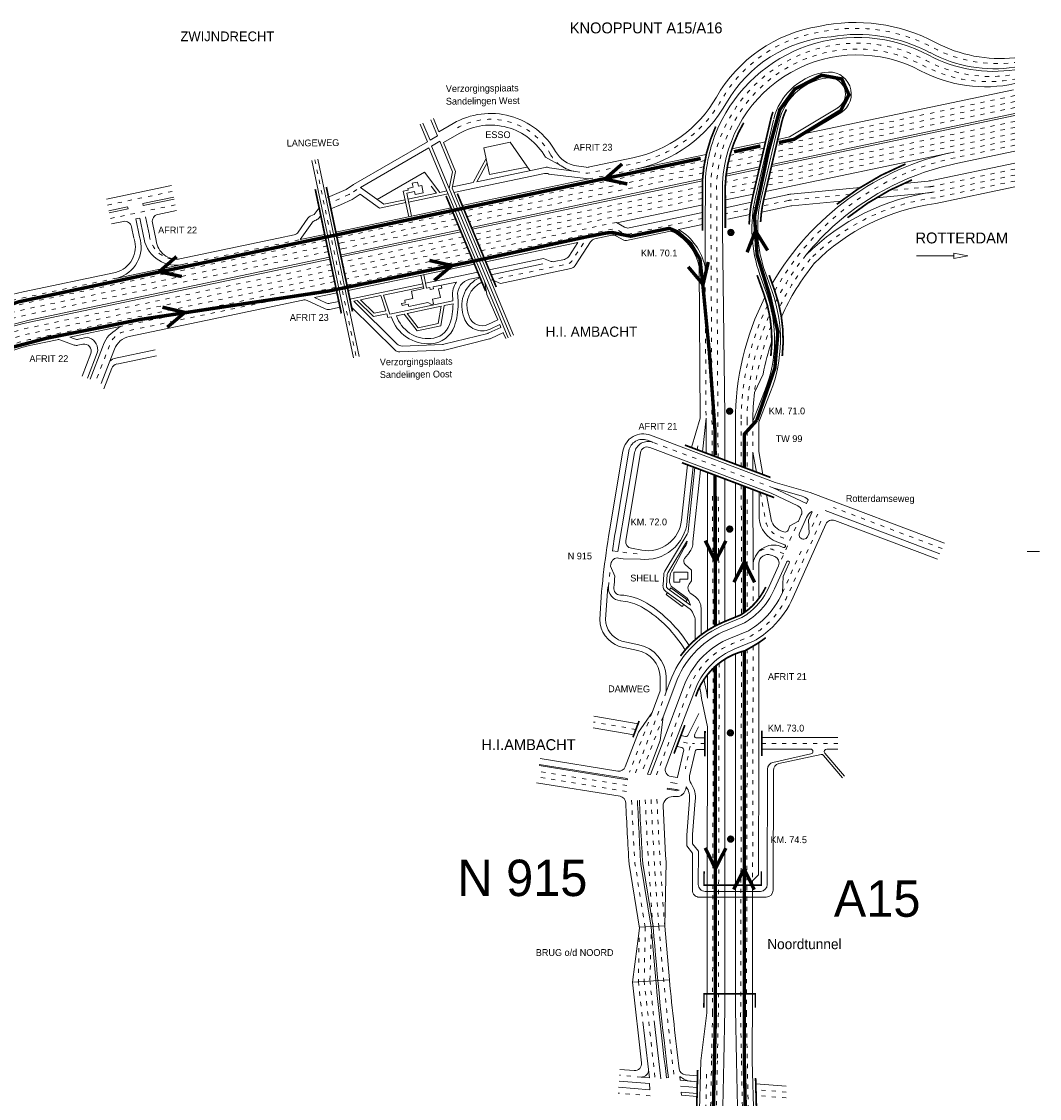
# Model space of a CAD drawing. Header units: metres. Extents: x 534 to 2089, y -2348 to -1299.
# Tile 6 of 6: x 1793 to 2089, y -1612 to -1299. Entities that reach past the tile are written whole.
import ezdxf

# ---------------------------------------------------------------- set-up
doc = ezdxf.new("R2010")
doc.units = ezdxf.units.M
doc.linetypes.add('ACAD_ISO03W100', pattern=[30, 12, -18])
doc.layers.get('0').update_dxf_attribs({"lineweight": 0})
for name, color, linetype, lineweight in [('deelstrepen', 8, 'ACAD_ISO03W100', 0), ('HEKTO', 7, 'Continuous', 0), ('Kader', 7, 'Continuous', 0), ('Kunstwerk', 7, 'Continuous', 0), ('RW-MARK', 7, 'Continuous', 0), ('Spoorweg solid', 7, 'Continuous', 0), ('Strooi NIET', 10, 'Continuous', 0), ('Strooi WEL', 90, 'Continuous', 0), ('Text', 7, 'Continuous', 0)]:
    doc.layers.add(name, color=color, linetype=linetype, lineweight=lineweight)

# ---------------------------------------------------------------- blocks, each defined once
blk = doc.blocks.new('PIJL', base_point=(0, 0, -0.1))
at = {"color": 0}
for p, q in [((0, 0), (5.45, 0)), ((7.5, 0), (5.45, 0.375)), ((5.45, 0.375), (5.45, -0.375)), ((5.45, -0.375), (7.5, 0))]:
    blk.add_line(p, q, dxfattribs=at)

msp = doc.modelspace()

# ---------------------------------------------------------------- linework, layer by layer
at = {"layer": 'deelstrepen', "linetype": 'ACAD_ISO03W100', "ltscale": 0.1}
for p, q in [((2082.31, -1321.83), (2012.49, -1336.49)), ((2082.31, -1320.1), (2012.92, -1334.67)), ((2082.31, -1323.57), (2012.07, -1338.31)), ((2082.31, -1327.61), (2011.08, -1342.56)), ((2082.3, -1331.07), (2010.23, -1346.2)), ((2082.31, -1329.34), (2010.65, -1344.38)), ((2082.31, -1332.81), (2064.57, -1336.53)), ((2082.31, -1334.54), (2064.92, -1338.19)), ((2008.93, -1337.23), (1998.97, -1339.32)), ((2009.35, -1335.41), (1999.43, -1337.5)), ((1878.66, -1338.78), (1890.72, -1396.22)), ((1992.15, -1339.02), (1922.23, -1353.7)), ((1991.84, -1340.82), (1922.9, -1355.29)), ((2008.51, -1339.06), (1998.61, -1341.13)), ((1991.61, -1342.6), (1923.56, -1356.88)), ((1958.4, -1344.37), (1971.92, -1341.53)), ((2007.51, -1343.31), (1998.12, -1345.28)), ((2082.31, -1343.23), (2058.89, -1348.14)), ((1991.43, -1346.54), (1925.06, -1360.47)), ((2006.67, -1346.95), (1998.05, -1348.76)), ((2082.31, -1344.96), (2059.1, -1349.83)), ((1818.38, -1351.94), (1837.26, -1347.98)), ((1888.57, -1348.91), (1882.99, -1351.38)), ((1890.88, -1347.41), (1888.86, -1348.75)), ((1991.43, -1348.27), (1925.72, -1362.06)), ((1991.42, -1350), (1926.38, -1363.65)), ((1819.2, -1355.86), (1838.09, -1351.89)), ((1918.95, -1354.39), (1886.37, -1361.23)), ((1919.61, -1355.98), (1886.71, -1362.89)), ((1920.28, -1357.57), (1887.06, -1364.55)), ((1966.39, -1356.99), (1927.05, -1365.25)), ((1840.55, -1369.11), (1874.41, -1362)), ((1886.37, -1361.23), (1885.11, -1361.49)), ((1886.71, -1362.89), (1885.46, -1363.15)), ((1921.77, -1361.16), (1886.59, -1368.54)), ((1922.44, -1362.75), (1886.94, -1370.2)), ((1887.06, -1364.55), (1885.81, -1364.81)), ((1923.1, -1364.34), (1887.29, -1371.86)), ((1923.77, -1365.94), (1887.64, -1373.52)), ((1924.43, -1367.53), (1887.99, -1375.18)), ((1992.21, -1369.9), (1992.48, -1414)), ((2012.03, -1434.23), (1977.02, -1420.99)), ((2002.74, -1433.45), (2002.79, -1471.07)), ((1994.34, -1436.67), (1994.56, -1474.71)), ((1996.04, -1436.83), (1996.26, -1473.84)), ((2004.45, -1437.64), (2004.48, -1469.87)), ((2061.16, -1451.91), (2029.53, -1439.94)), ((2014.43, -1454.97), (2019.36, -1443.95)), ((1972.44, -1453.44), (1967.75, -1452.92)), ((1964.07, -1463.01), (1964.69, -1457.01)), ((2002.79, -1481.9), (2002.56, -1586.96)), ((2004.48, -1481.17), (2004.26, -1586.96)), ((1994.6, -1486.7), (1994.38, -1586.96)), ((1996.29, -1485.24), (1996.07, -1586.96)), ((1980.87, -1493.63), (1971.94, -1517.17)), ((1976.78, -1499.61), (1970.19, -1517)), ((1972.08, -1504.51), (1959.76, -1502.37)), ((1987.09, -1508.5), (1984.56, -1507.89)), ((1987.83, -1509.35), (1986.49, -1515.99)), ((1992.16, -1508.66), (1988.51, -1508.66)), ((2030.84, -1508.57), (2008.67, -1508.57)), ((1969.33, -1522.56), (1943.4, -1518.38)), ((1969.43, -1520.86), (1943.64, -1516.7)), ((1974.81, -1562.06), (1971.8, -1543.63)), ((1973.08, -1562.16), (1972.78, -1577.84)), ((1974.81, -1562.06), (1974.48, -1577.78)), ((1976.5, -1564.2), (1976.17, -1577.55)), ((1972.78, -1577.84), (1974.1, -1589.62)), ((1974.47, -1577.65), (1977.65, -1606)), ((1994.39, -1586.96), (1994.09, -1600.97)), ((1996.08, -1586.96), (1995.78, -1600.97)), ((2002.53, -1586.96), (2002.81, -1600.97)), ((2004.21, -1586.96), (2004.49, -1600.97)), ((1994.09, -1600.97), (1992.59, -1675.05)), ((1994.28, -1673.88), (1995.78, -1600.97)), ((2002.81, -1600.97), (2003.98, -1667.21)), ((2005.68, -1666.05), (2004.49, -1600.97)), ((1973.59, -1605.66), (1967.27, -1605.13)), ((1992.65, -1604.79), (1991.2, -1676)), ((1976.25, -1611.12), (1966.91, -1610.34)), ((2015.79, -1610.06), (2007, -1609.32)), ((2015.79, -1611.76), (2007.04, -1611.03))]:
    msp.add_line(p, q, dxfattribs=at)
at = {"layer": 'deelstrepen', "linetype": 'ACAD_ISO03W100', "ltscale": 0.1, "flags": 128}
for points in [[(1954.54, -1342.21), (1958.05, -1342.71), (1971.57, -1339.87, 0.214293), (1996.95, -1321.4, -0.227242), (2025.54, -1301.66, -0.177344), (2058.46, -1306.13, 0.15517), (2082.31, -1310.5)], [(1994.27, -1424.79), (1993.9, -1359.3), (1993.92, -1349.93, -0.584824), (2056.49, -1309.86, 0.167983), (2082.31, -1313.93)], [(1995.98, -1425.44), (1995.6, -1359.3), (1995.61, -1349.83, -0.584861), (2055.7, -1311.36, 0.173141), (2082.31, -1315.28)], [(1991.42, -1355.86), (1969.87, -1360.4, -0.187348), (1968.44, -1360.17), (1966.76, -1359.18, 0.187072), (1965.34, -1358.94), (1927.71, -1366.84)], [(1881.89, -1362.17), (1794.52, -1380.51, 0.269012), (1746.21, -1423.96), (1741.67, -1437.99, -0.02685), (1740.32, -1441.52)], [(1882.59, -1365.48), (1795.22, -1383.82, 0.30868), (1747.25, -1433.77, -0.069689), (1744.04, -1443.98)], [(1882.24, -1363.83), (1794.87, -1382.17, 0.259154), (1748.55, -1422.3)], [(1956.83, -1363.06), (1953.44, -1368.24, -0.198904), (1952.18, -1369.1), (1930.26, -1373.7)], [(1883.37, -1369.22), (1796, -1387.56, 0.30868), (1751.07, -1434.34, -0.068588), (1747.61, -1445.41, -0.068588)], [(1883.72, -1370.88), (1796.35, -1389.22, 0.30868), (1752.73, -1434.64, -0.057837), (1749.9, -1444.41, -0.057837)], [(1821.05, -1373.2), (1794.17, -1378.84, 0.226598), (1748.68, -1413.61)], [(1884.07, -1372.54), (1796.7, -1390.87, 0.30868), (1754.39, -1434.93, -0.097645), (1753.16, -1445.27)], [(1884.76, -1375.86), (1823.43, -1388.73, 0.254299), (1819.06, -1392.44), (1814.9, -1403.24)], [(2008.26, -1435.53), (2009.64, -1443.02, 0.286127), (2013.68, -1448.32), (2016.87, -1449.52)], [(1978.07, -1517.78), (1981.55, -1508.62), (1987.35, -1493.33), (1988.01, -1491.57, -0.19745), (2000.2, -1479.53), (2005.56, -1477.34, 0.059027), (2010.6, -1473.55, 0.094518), (2016.29, -1465.39), (2026.59, -1442.36)], [(2015.13, -1453.41), (2011.98, -1452.22, 0.292859), (2007.44, -1453.18)]]:
    msp.add_lwpolyline(points, format="xyb", dxfattribs=at)
at = {"layer": 'deelstrepen', "linetype": 'ACAD_ISO03W100', "ltscale": 0.1}
for points in [[(1950.29, -1340.57, -0.115338), (1947.22, -1337.21, 0.417941), (1919.77, -1329.68)], [(2064.92, -1338.19, 0.218065), (2012.48, -1376.93, 0.218065)], [(2082.31, -1341.49), (2058.54, -1346.48, -0.027941), (2057.25, -1346.68), (2045.63, -1347.79)], [(2034.34, -1348.86), (2017.31, -1350.49, 0.027941), (2016.4, -1350.63), (1998.45, -1354.39)], [(2021.54, -1366.54, 0.172161), (2004.41, -1414.82), (2004.41, -1428.62)], [(2022.81, -1367.67, 0.055569), (2013.85, -1381.65, 0.055569)], [(2010.33, -1381.13, 0.111679), (2002.71, -1414.82), (2002.71, -1427.98)], [(2011.42, -1387.11, 0.06697), (2006.57, -1406.49)]]:
    msp.add_lwpolyline(points, format="xyb", dxfattribs=at)
for points in [[(2007.09, -1345.13), (1998.04, -1347.03)], [(2006.11, -1414.82), (2006.11, -1423.8)], [(2014.74, -1464.69), (2020.16, -1452.59)], [(2006.16, -1456.89), (2006.17, -1468.37)], [(2006.18, -1480.28), (2006.03, -1549.83)]]:
    msp.add_lwpolyline(points, dxfattribs=at)
at = {"layer": 'deelstrepen', "linetype": 'ACAD_ISO03W100', "ltscale": 0.1, "flags": 128}
for points in [[(1884.41, -1374.2), (1850.75, -1381.26), (1822.03, -1387.29)], [(2023.34, -1445.47), (2024.96, -1441.85)], [(1979.96, -1500.83), (1973.69, -1517.35)]]:
    msp.add_lwpolyline(points, dxfattribs=at)
at = {"layer": 'deelstrepen', "linetype": 'ACAD_ISO03W100', "ltscale": 0.1}
for centre, radius, start, end in [((1887.76, -1347.08), 2, 293.9526, 303.4837), ((2067.04, -1411.8), 62.48, 97.2965, 135.1491), ((1838.18, -1360.04), 7.67, 185.7121, 279.0569), ((2981.85, -1481.47), 1011.97, 182.47294, 183.52168), ((2984.12, -1481.41), 1010.27, 182.47294, 184.57043), ((2984.12, -1481.41), 1008.57, 182.47294, 184.57043), ((2984.12, -1481.41), 1006.87, 182.47294, 184.57529), ((2984.12, -1481.41), 1008.57, 184.57529, 187.07766), ((2984.12, -1481.41), 1012.52, 185.44824, 186.11473)]:
    msp.add_arc(centre, radius, start, end, dxfattribs=at)
at = {"layer": 'HEKTO', "const_width": 1.02, "flags": 128}
for points in [[(1999.16, -1359.93, 1), (2000.26, -1359.93, 1)], [(1998.79, -1411.93, 1), (1999.89, -1411.93, 1)], [(1999.37, -1445.69, 1), (1999.37, -1446.79, 1)], [(1999.57, -1504.97, 1), (1999.57, -1506.07, 1)], [(1999.65, -1535.89, 1), (1999.65, -1537, 1)]]:
    msp.add_lwpolyline(points, format="xyb", close=True, dxfattribs=at)
at = {"layer": 'Kader', "color": 253}
msp.add_line((2085.96, -1452.76), (2089.49, -1452.76), dxfattribs=at)
at = {"layer": 'Kunstwerk', "color": 9}
for p, q in [((1992.77, -1549.83), (1992.77, -1581.45)), ((1997.99, -1549.83), (1997.99, -1581.45)), ((2001.09, -1549.83), (2001.09, -1581.45)), ((2006.03, -1549.83), (2005.96, -1581.45))]:
    msp.add_line(p, q, dxfattribs=at)
at = {"layer": 'Kunstwerk'}
for p, q in [((1973.12, -1562.38), (1971.09, -1578.03)), ((1980.45, -1561.64), (1973.08, -1562.07)), ((1981.83, -1577.4), (1980.45, -1561.73)), ((1981.83, -1577.4), (1971.09, -1578.03))]:
    msp.add_line(p, q, dxfattribs=at)
at = {"layer": 'Kunstwerk', "const_width": 0.5}
for points in [[(2005.02, -1357.61, -0.050231), (2006.07, -1349.5), (2011.3, -1327.05, -0.029777), (2011.94, -1324.87)], [(2008.35, -1356.91, -0.044936), (2009.28, -1350.25), (2014.52, -1327.79, -0.062047), (2015.87, -1324.14)], [(2003.44, -1328.02, 0.148555), (1998.1, -1350.05), (1998.09, -1358.66)], [(1995.29, -1329.11, 0.091481), (1991.43, -1344.82), (1991.42, -1359.45)], [(2050.51, -1340, 0.072114), (2030.52, -1351.74, 0.072114)], [(2052.4, -1344.63, 0.072114), (2033.64, -1355.64, 0.072114)], [(2011.34, -1395.87, 0.116854), (2009.32, -1377.9), (2007.34, -1372.37)], [(2010.85, -1372.37), (2012.43, -1376.79, -0.114463), (2014.66, -1395.87)], [(1985.03, -1483.13, -0.139045), (1997.62, -1473.24), (2002.51, -1471.24, 0.053125), (2005.88, -1468.66, 0.087072), (2009.86, -1463.11, 0.087072)], [(1989.48, -1494.92), (1990.12, -1493.21, -0.237155), (2003.88, -1481.6), (2006.37, -1480.17, 0.035906), (2009.85, -1477.82, 0.035906)]]:
    msp.add_lwpolyline(points, format="xyb", dxfattribs=at)
at = {"layer": 'Kunstwerk'}
for points, const_width in [([(1878.78, -1347.36), (1886.37, -1383.49)], 0.5), ([(1882.01, -1346.69), (1889.61, -1382.92)], 0.5), ([(1916.84, -1349.32), (1928.36, -1376.96)], 0.5), ([(1920.12, -1348.63), (1931.44, -1375.79)], 0.5), ([(2011.22, -1431.2), (1986.34, -1421.79)], 0.5), ([(2012.3, -1437.06), (1985.48, -1426.92)], 0.5), ([(1971.21, -1506.81), (1973.01, -1502.07)], 0.5), ([(1983.17, -1511.54), (1986.31, -1503.26)], 0.5), ([(1992.17, -1504.97), (1992.16, -1512.36)], 0.5), ([(2008.69, -1504.87), (2008.68, -1512.26)], 0.5), ([(2008.58, -1545.83), (2008.57, -1549.83), (1991.92, -1549.83), (1991.93, -1545.83)], 0.4), ([(2006.8, -1585.45), (2006.81, -1581.45), (1991.85, -1581.45), (1991.84, -1585.45)], 0.4), ([(1990.04, -1603.62), (1989.73, -1616.38)], 0.5), ([(2006.9, -1605.9), (2007.23, -1617.84)], 0.5)]:
    msp.add_lwpolyline(points, dxfattribs=dict(at, const_width=const_width))
at = {"layer": 'RW-MARK'}
for p, q in [((2081.96, -1318.44), (2021.85, -1331.05)), ((2082.31, -1325.3), (2011.64, -1340.13)), ((2021.85, -1331.05), (2031.66, -1325.12)), ((1909.34, -1328.42), (1911.47, -1333.54)), ((1910.12, -1328.09), (1912.21, -1333.12)), ((1912.41, -1327.13), (1914.38, -1331.86)), ((1913.19, -1326.81), (1914.78, -1330.61)), ((1918.92, -1328.21), (1914.78, -1330.61)), ((2006.85, -1349.68), (2012.08, -1327.23)), ((2082.31, -1325.88), (2011.5, -1340.74)), ((1920.62, -1331.16), (1916.1, -1333.77)), ((1914.38, -1331.86), (1912.21, -1333.12)), ((1915.03, -1333.41), (1912.58, -1334.83)), ((1915.03, -1333.41), (1918.71, -1342.25)), ((1916.1, -1333.77), (1919.59, -1342.16)), ((1927.83, -1335.31), (1935.48, -1333.7)), ((1935.48, -1333.7), (1941.17, -1341.93)), ((1911.85, -1335.28), (1891.92, -1346.81)), ((1911.85, -1335.28), (1934.89, -1390.54)), ((1912.58, -1334.83), (1935.66, -1390.19)), ((1927.83, -1335.31), (1929.45, -1343.05)), ((1992.54, -1337.2), (1971.92, -1341.53)), ((2064.57, -1336.53), (2009.8, -1348.02)), ((2082.31, -1336.28), (2065.27, -1339.86)), ((1877.83, -1338.95), (1889.89, -1396.4)), ((1879.49, -1338.61), (1891.55, -1396.05)), ((1924.68, -1345.39), (1928.48, -1338.43)), ((1925.77, -1345.16), (1928.75, -1339.71)), ((1945.67, -1340.99), (1925.77, -1345.16)), ((1929.45, -1343.05), (1940.3, -1340.95)), ((1957.7, -1341.05), (1971.22, -1338.21)), ((2008.08, -1340.88), (1998.35, -1342.92)), ((1910.57, -1342.36), (1896.82, -1350.31)), ((1915, -1348.3), (1910.57, -1342.36)), ((1918.71, -1342.25), (1917.71, -1347.12)), ((1919.59, -1342.16), (1918.59, -1347.04)), ((1945.46, -1342.77), (1919.12, -1348.3)), ((1958.4, -1344.37), (1946.73, -1342.92)), ((2007.94, -1341.48), (1998.27, -1343.51)), ((1818.03, -1350.28), (1836.91, -1346.31)), ((1891.92, -1346.81), (1898.77, -1351.7)), ((1907.26, -1346.77), (1905.74, -1347.09)), ((1905.74, -1347.09), (1905.86, -1347.63)), ((1908.53, -1345.25), (1907.01, -1345.57)), ((1907.01, -1345.57), (1907.26, -1346.77)), ((1908.78, -1346.46), (1908.53, -1345.25)), ((1909.74, -1346.25), (1908.78, -1346.46)), ((1910.2, -1348.42), (1909.74, -1346.25)), ((1914.08, -1348.49), (1912.53, -1346.41)), ((1918.59, -1347.04), (1936.43, -1389.84)), ((1924.68, -1345.39), (1918.77, -1346.64)), ((1958.4, -1344.37), (1921.57, -1352.11)), ((1991.46, -1344.37), (1924.23, -1358.48)), ((1991.43, -1344.95), (1973.68, -1348.68)), ((1992.28, -1344.82), (1992.21, -1359.46)), ((2082.31, -1346.69), (2059.32, -1351.52)), ((1828.59, -1351.54), (1837.61, -1349.64)), ((1828.72, -1352.12), (1837.74, -1350.23)), ((1889.54, -1350.33), (1886.13, -1351.85)), ((1891.82, -1348.83), (1889.54, -1350.33)), ((1891.82, -1348.83), (1897.45, -1352.85)), ((1904.92, -1350.41), (1898.77, -1351.7)), ((1905.86, -1347.63), (1904.4, -1347.93)), ((1904.4, -1347.93), (1905.96, -1355.38)), ((1905.39, -1348.52), (1907.63, -1348.05)), ((1905.39, -1348.52), (1906.79, -1355.21)), ((1914.08, -1348.49), (1905.75, -1350.24)), ((1917.43, -1348.65), (1905.93, -1351.07)), ((1907.63, -1348.05), (1907.81, -1348.92)), ((1907.81, -1348.92), (1910.2, -1348.42)), ((1915, -1348.3), (1917.1, -1347.86)), ((1973.68, -1348.68), (1924.45, -1359.01)), ((1997.3, -1349.72), (1997.29, -1358.34)), ((2006.24, -1348.77), (1998.1, -1350.48)), ((1818.73, -1353.61), (1824.19, -1352.46)), ((1818.85, -1354.19), (1824.31, -1353.05)), ((1832.95, -1354.71), (1838.43, -1353.56)), ((1886.13, -1351.85), (1883.35, -1353.08)), ((1918.29, -1352.79), (1884.77, -1359.83)), ((1905.1, -1351.24), (1897.45, -1352.85)), ((1991.57, -1351.85), (1966.57, -1357.1)), ((1822.95, -1356.73), (1819.54, -1357.44)), ((1827.75, -1355.72), (1826.57, -1355.97)), ((1827.67, -1361.22), (1826.57, -1355.97)), ((1830.54, -1360.81), (1829.41, -1355.42)), ((1879.01, -1356.32), (1878.65, -1356.47)), ((1880.38, -1354.96), (1879.87, -1355.65)), ((1991.42, -1354.13), (1970.14, -1358.6)), ((1826.01, -1361.57), (1825.32, -1358.27)), ((1877.76, -1357.18), (1874.41, -1362)), ((1920.94, -1359.17), (1887.41, -1366.2)), ((1921.16, -1359.7), (1887.53, -1366.76)), ((1968.72, -1358.36), (1966.39, -1356.99)), ((1991.42, -1357.59), (1984.5, -1359.05)), ((1997.29, -1359.3), (1997.9, -1413.28)), ((1881.54, -1360.51), (1874.41, -1362)), ((1955.2, -1362.8), (1928.38, -1368.43)), ((1955.2, -1362.8), (1952.53, -1366.9)), ((1882.93, -1367.14), (1795.56, -1385.48)), ((1883.05, -1367.7), (1795.68, -1386.03)), ((1821.13, -1373.19), (1840.55, -1369.11)), ((1887.41, -1366.2), (1886.16, -1366.47)), ((1887.53, -1366.76), (1886.28, -1367.02)), ((1925.09, -1369.12), (1888.34, -1376.84)), ((1945.16, -1367.51), (1929.37, -1370.82)), ((1945.02, -1369.07), (1929.96, -1372.23)), ((1945.16, -1367.51), (1947.12, -1368.29)), ((1951.26, -1367.76), (1948.27, -1368.39)), ((1909.53, -1372.39), (1910.35, -1376.27)), ((1910.36, -1372.21), (1911.19, -1376.17)), ((1926.09, -1371.51), (1910.89, -1374.7)), ((2010.08, -1377.63), (2008.15, -1372.26)), ((1910.06, -1374.88), (1888.86, -1379.33)), ((1919.89, -1374.35), (1913.1, -1375.77)), ((1915.45, -1375.28), (1915.62, -1376.12)), ((1926.68, -1372.92), (1923.78, -1373.53)), ((1928.15, -1374.39), (1928.71, -1377.93)), ((1930.26, -1373.7), (1929.75, -1373.81)), ((1885.11, -1377.52), (1878.59, -1378.88)), ((1897.85, -1378.31), (1891.99, -1379.54)), ((1899.3, -1382.75), (1897.85, -1378.31)), ((1910.23, -1375.71), (1898.68, -1378.13)), ((1900.49, -1383.67), (1898.68, -1378.13)), ((1906.77, -1377.03), (1910.35, -1376.27)), ((1907.21, -1379.13), (1906.77, -1377.03)), ((1912.1, -1375.98), (1911.19, -1376.17)), ((1912.1, -1375.98), (1912.21, -1376.51)), ((1912.21, -1376.51), (1913.21, -1376.3)), ((1913.1, -1375.77), (1913.21, -1376.3)), ((1915.62, -1376.12), (1914.66, -1376.33)), ((1914.66, -1376.33), (1915.19, -1378.84)), ((1928.71, -1377.93), (1931.88, -1385.37)), ((1881.64, -1382.17), (1876.41, -1379.75)), ((1881.85, -1380.39), (1878.59, -1378.88)), ((1885.98, -1381.67), (1882.9, -1382.32)), ((1885.63, -1380), (1883.1, -1380.54)), ((1891, -1379.74), (1890, -1379.95)), ((1902.62, -1392.39), (1890, -1379.95)), ((1895.69, -1384.37), (1891, -1379.74)), ((1895.96, -1383.45), (1891.99, -1379.54)), ((1918.84, -1379.82), (1900.49, -1383.67)), ((1903.91, -1380.61), (1904.98, -1380.39)), ((1904.03, -1381.19), (1903.91, -1380.61)), ((1905.86, -1380.8), (1904.03, -1381.19)), ((1904.82, -1379.63), (1907.21, -1379.13)), ((1904.98, -1380.39), (1904.82, -1379.63)), ((1915.39, -1381.41), (1905.52, -1383.48)), ((1906, -1381.45), (1905.86, -1380.8)), ((1911.53, -1380.29), (1906, -1381.45)), ((1912.56, -1380.86), (1911.53, -1380.29)), ((1913.21, -1380.73), (1912.56, -1380.86)), ((1915.19, -1378.84), (1912.91, -1379.32)), ((1912.91, -1379.32), (1913.21, -1380.73)), ((1915.39, -1381.41), (1914.56, -1386.41)), ((1916.28, -1381.22), (1915.3, -1387.12)), ((1918.86, -1380.68), (1916.28, -1381.22)), ((1899.56, -1383.56), (1895.69, -1384.37)), ((1899.3, -1382.75), (1895.96, -1383.45)), ((1899.92, -1384.65), (1899.56, -1383.56)), ((1900.91, -1384.45), (1899.92, -1384.65)), ((1904.6, -1383.67), (1902.37, -1384.14)), ((1908.4, -1388.57), (1904.6, -1383.67)), ((1908.75, -1387.63), (1905.52, -1383.48)), ((1822.03, -1387.29), (1807.33, -1390.38)), ((1820.54, -1388.47), (1822.03, -1387.29)), ((1915.3, -1387.12), (1908.4, -1388.57)), ((1914.56, -1386.41), (1908.75, -1387.63)), ((1932.81, -1387.54), (1929.3, -1389.17)), ((1932.47, -1386.75), (1932.81, -1387.54)), ((1808.76, -1390.92), (1807.33, -1390.38)), ((1812.55, -1390.44), (1809.87, -1391)), ((1813.02, -1390.57), (1812.55, -1390.44)), ((1928.95, -1389.29), (1916.23, -1392.46)), ((1933.49, -1389.1), (1934.25, -1390.82)), ((1816.91, -1393.29), (1813.31, -1402.63)), ((1816.91, -1393.29), (1813.31, -1402.63)), ((1832.19, -1394.12), (1820.25, -1396.62)), ((1915.82, -1392.52), (1904.1, -1392.97)), ((1815.35, -1394.98), (1812.52, -1402.33)), ((1832.54, -1395.78), (1821.02, -1398.2)), ((1819.56, -1399.44), (1817.25, -1405.43)), ((2009.09, -1401.16), (2006.57, -1406.49)), ((2006.11, -1414.82), (2009.67, -1405.72)), ((1992.48, -1414), (1991.44, -1423.72)), ((1992.48, -1414), (1992.54, -1424.14)), ((1997.9, -1413.28), (1997.95, -1426.18)), ((2012.63, -1432.64), (1976.35, -1418.92)), ((1977.02, -1420.99), (1975.4, -1420.38)), ((1964.42, -1446.75), (1968.31, -1423.54)), ((1970.04, -1423.46), (1966.1, -1447.03)), ((1966.86, -1452.79), (1971.66, -1424.08)), ((2007.19, -1429.68), (2006.11, -1423.81)), ((1988.7, -1428.14), (1987.03, -1443.86)), ((1989.25, -1428.34), (1987.27, -1446.93)), ((1990.89, -1428.96), (1988.65, -1449.96)), ((1992.9, -1429.72), (1992.9, -1475.7)), ((1997.99, -1431.65), (1997.99, -1473.09)), ((2001.09, -1432.82), (2001.09, -1471.82)), ((2020.42, -1436.66), (2012.03, -1434.23)), ((2012.03, -1434.23), (2021.67, -1438.8)), ((2022.78, -1435.57), (2012.63, -1432.64)), ((2007.94, -1443.18), (2007.94, -1435.42)), ((2021.67, -1438.8), (2022.16, -1437.69)), ((2061.83, -1450.34), (2022.78, -1435.57)), ((2021.67, -1438.79), (2021.58, -1438.75)), ((2023.36, -1441.25), (2023.13, -1441.16)), ((2060.49, -1453.47), (2027.16, -1440.86)), ((2022.47, -1447.4), (2022.31, -1443.61)), ((1986.99, -1447.75), (1980.48, -1458.48)), ((1986.82, -1449.97), (1981.38, -1458.93)), ((2015.38, -1450.78), (2013.08, -1449.91)), ((1966.86, -1452.79), (1965.21, -1452.55)), ((1986.13, -1451.69), (1982.76, -1458.05)), ((1987.62, -1453.06), (1986.25, -1454.79)), ((2015.03, -1451.56), (2014.28, -1451.27)), ((1964.69, -1457.01), (1964.77, -1456.4)), ((1964.69, -1457.01), (1965.98, -1459.92)), ((1968.41, -1454.87), (1967.05, -1454.67)), ((1968.41, -1454.87), (1973.43, -1454.99)), ((1986.39, -1456.49), (1988.25, -1458.18)), ((1980.19, -1459.37), (1979.96, -1462.59)), ((1981.19, -1459.39), (1980.95, -1462.75)), ((1982.09, -1459.63), (1981.87, -1460.99)), ((1983.09, -1461.66), (1983.09, -1458.79)), ((1983.09, -1458.79), (1987.13, -1458.79)), ((1987.15, -1458.79), (1987.15, -1460.79)), ((1988.25, -1458.18), (1988.21, -1461.3)), ((2014.74, -1464.69), (2014.94, -1460.07)), ((1963.95, -1463.08), (1963.26, -1472.48)), ((1982.81, -1463.27), (1986.97, -1466.32)), ((1984.87, -1461.66), (1983.09, -1461.66)), ((1987.15, -1460.79), (1984.87, -1460.79)), ((1984.87, -1460.79), (1984.87, -1461.66)), ((1988.21, -1461.3), (1987.57, -1462.27)), ((1988.21, -1461.3), (1988.21, -1461.3)), ((1987.85, -1469.55), (1980.77, -1464.35)), ((1981.26, -1464.71), (1980.84, -1465.28)), ((1985.58, -1468.76), (1980.84, -1465.28)), ((1987.96, -1468.39), (1981.29, -1463.5)), ((1982.27, -1463.34), (1981.85, -1463.91)), ((1987, -1466.81), (1982.27, -1463.34)), ((1988.05, -1465), (1989.4, -1465.99)), ((1969, -1467.27), (1967.61, -1467.06)), ((1985.99, -1468.19), (1985.58, -1468.76)), ((1987, -1466.81), (1986.58, -1467.38)), ((1991.04, -1469.22), (1991.04, -1477)), ((1988.51, -1470.38), (1989.18, -1471.96)), ((1989.34, -1472.75), (1989.34, -1478.39)), ((1968.01, -1478.85), (1972.96, -1479.9)), ((1967.23, -1480.36), (1972.61, -1481.56)), ((1997.99, -1484.06), (1997.99, -1549.83)), ((2001.09, -1482.49), (2001.09, -1549.83)), ((1992.9, -1488.57), (1992.9, -1495.43)), ((1991.2, -1495.53), (1992.87, -1503.76)), ((1972.69, -1502.9), (1959.86, -1500.67)), ((1976.78, -1499.61), (1972.81, -1505.3)), ((1979.96, -1500.83), (1979.17, -1507.72)), ((1990.34, -1499.9), (1987.31, -1506.05)), ((1990.33, -1503.76), (1989.17, -1506.11)), ((1992.87, -1503.76), (1992.77, -1549.83)), ((1971.47, -1506.13), (1959.67, -1504.07)), ((1986.5, -1506.61), (1985.18, -1506.26)), ((1992.17, -1506.97), (1989.52, -1506.97)), ((2030.84, -1506.87), (2008.67, -1506.87)), ((1985.52, -1509.86), (1983.97, -1509.44)), ((2022.88, -1510.26), (2008.67, -1510.26)), ((2022.88, -1510.26), (2008.68, -1510.26)), ((2030.84, -1510.26), (2027.59, -1510.26)), ((1985.98, -1510.49), (1984.22, -1518.39)), ((1989.27, -1511.07), (1987.69, -1518.04)), ((1992.16, -1510.36), (1989.79, -1510.36)), ((2007.8, -1512.26), (2007.73, -1546.86)), ((2023.01, -1511.67), (2011.94, -1514.11)), ((2026, -1511.83), (2013.65, -1514.47)), ((2026.67, -1512.07), (2032.23, -1518.57)), ((2027.05, -1511.43), (2032.77, -1518.11)), ((1969.61, -1519.17), (1943.88, -1515.02)), ((1969.55, -1518.83), (1943.93, -1514.7)), ((2010.37, -1516.06), (2010.3, -1549.65)), ((2012.07, -1516.42), (2011.99, -1551.35)), ((1969.61, -1519.17), (1969.55, -1518.83)), ((1975.45, -1517.52), (1976.32, -1517.61)), ((1984.05, -1518.51), (1982.29, -1518.23)), ((1984.22, -1518.39), (1984.05, -1518.51)), ((1967.45, -1523.97), (1943.15, -1520.06)), ((1981.14, -1521.91), (1981.31, -1521.6)), ((1983.14, -1522.23), (1981.14, -1521.91)), ((1983.18, -1521.9), (1981.31, -1521.6)), ((1984.05, -1520.23), (1982.17, -1519.92)), ((1982.9, -1524.08), (1984.03, -1524.03)), ((1986.86, -1535.27), (1987.64, -1525.15)), ((1988.57, -1535.07), (1989.33, -1525.28)), ((1988.56, -1535.22), (1988.55, -1537.8)), ((1986.86, -1535.42), (1986.85, -1538.38)), ((1986.85, -1538.38), (1988.54, -1540.56)), ((1988.55, -1537.8), (1990.24, -1539.98)), ((1988.52, -1551.32), (1988.54, -1540.56)), ((1990.22, -1549.62), (1990.24, -1539.98)), ((1973.12, -1562.38), (1970.07, -1543.73)), ((1976.51, -1562.08), (1973.51, -1543.7)), ((1977.07, -1562), (1974.06, -1543.57)), ((1980.84, -1543.16), (1980.45, -1561.64)), ((2007.73, -1546.86), (2006.04, -1548.54)), ((2006.03, -1549.83), (2006.04, -1548.54)), ((2009.99, -1553.33), (1990.52, -1553.33)), ((2008.3, -1551.63), (1992.22, -1551.63)), ((1976.51, -1562.08), (1977.86, -1577.45)), ((1980.45, -1561.64), (1980.45, -1561.65)), ((1971.09, -1578.03), (1973.73, -1601.57)), ((1992.7, -1581.45), (1992.69, -1586.96)), ((1997.99, -1581.45), (1997.99, -1585.97)), ((2001.09, -1581.45), (2001.09, -1585.97)), ((2005.96, -1581.45), (2005.92, -1600.97)), ((1990.96, -1600.97), (1992.69, -1586.96)), ((1997.69, -1600.97), (1997.99, -1585.97)), ((2001.09, -1585.97), (2001.37, -1600.97)), ((1974.1, -1589.62), (1976.03, -1605.86)), ((1977.35, -1589.27), (1979.36, -1606.14)), ((1990.96, -1600.97), (1989.37, -1664.63)), ((1971.58, -1603.78), (1967.41, -1603.43)), ((1976.03, -1607.57), (1967.16, -1606.82)), ((1976.03, -1605.86), (1973.59, -1605.66)), ((1981.54, -1605.83), (1980.98, -1605.87)), ((1984.93, -1606.61), (1984.84, -1605.5)), ((1989.96, -1607.03), (1984.93, -1606.61)), ((1990, -1605.33), (1986.46, -1605.03)), ((1976.14, -1609.41), (1967.03, -1608.65)), ((1976.03, -1607.57), (1976.14, -1609.41)), ((1989.92, -1608.73), (1985.08, -1608.33)), ((1989.87, -1610.43), (1985.23, -1610.04)), ((1985.23, -1610.04), (1985.3, -1610.9)), ((2015.79, -1608.36), (2006.95, -1607.61)), ((1989.85, -1611.29), (1985.3, -1610.9))]:
    msp.add_line(p, q, dxfattribs=at)
at = {"layer": 'RW-MARK', "linetype": 'ACAD_ISO03W100', "ltscale": 0.5}
msp.add_line((2030.84, -1506.87), (2008.69, -1506.87), dxfattribs=at)
at = {"layer": 'RW-MARK'}
for points in [[(2025.27, -1299.98, 0.227229), (1995.48, -1320.56, -0.214322), (1971.22, -1338.21)], [(2028.87, -1302.97, 0.248476), (1998.42, -1322.24, -0.214268), (1971.92, -1341.53)], [(2057.28, -1308.36, 0.432232), (1996.14, -1329.12, 0.432232)], [(2054.9, -1312.86, 0.549087), (1997.29, -1345.48, 0.4032)], [(2030.6, -1323.77, 0.865889), (2027.36, -1315.06), (2026.5, -1315.15, 0.292112), (2013.74, -1327.61), (2008.51, -1350.07, 0.144304), (2009.75, -1371.69), (2011.68, -1377.06, -0.181352), (2011.25, -1406.34), (2007.81, -1415.14), (2007.81, -1423.65), (2009.04, -1430.38)], [(2031.66, -1325.12, 0.847009), (2027, -1313.4), (2026.16, -1313.49, 0.287587), (2012.16, -1326.93)], [(1911.47, -1333.54), (1889.94, -1345.99), (1888.04, -1347.25, -0.041611), (1887.75, -1347.41), (1882.38, -1349.79)], [(2064.57, -1336.53, 0.213213), (2011.73, -1374.82, 0.213213)], [(2065.27, -1339.86, 0.172161), (2021.54, -1366.54, 0.172161)], [(2082.31, -1339.75), (2058.19, -1344.82, -0.027941), (2057.08, -1344.98), (2049.98, -1345.66)], [(2037.28, -1346.87), (2017.15, -1348.8, 0.027941), (2016.05, -1348.96), (2009.25, -1350.39)], [(2058.89, -1348.14, -0.027941), (2057.41, -1348.37), (2041.98, -1349.84)], [(1879.91, -1352.72), (1878.45, -1354.71), (1877.54, -1355.09, 0.145177), (1876.65, -1355.8), (1873.85, -1359.83, -0.191414), (1872.62, -1360.65), (1868.1, -1361.6), (1839.39, -1367.62)], [(2031.68, -1350.82), (2017.48, -1352.18, 0.027941), (2016.75, -1352.29), (2008.61, -1354)], [(1827.75, -1355.72), (1828.85, -1360.97, 0.431417), (1839.65, -1369.3)], [(1988.21, -1422.5), (1988.21, -1422.5), (1990.78, -1413.95), (1990.51, -1369.9, 0.218884), (1983.06, -1359.85, 0.179368), (1981.68, -1359.64), (1969.35, -1362.25, -0.187348), (1968.34, -1362.08), (1966.47, -1360.97, 0.187072), (1965.04, -1360.74), (1960.16, -1361.76, 0.198904), (1958.9, -1362.63)], [(1793.83, -1377.2), (1820.7, -1371.55, 0.431417), (1826.06, -1361.76)], [(1958.9, -1362.63), (1954.36, -1369.58, -0.198904), (1953.1, -1370.44), (1932.63, -1374.74), (1930.26, -1373.7)], [(2024.08, -1368.81, 0.063116), (2014.4, -1384.46, 0.063116)], [(1900.91, -1384.45, 0.347827), (1912.49, -1392.29, 0.301963), (1919.27, -1387.2, 0.083634), (1920.36, -1380.67), (1920.34, -1379.74, 0.016373), (1920.23, -1378.45, -0.387153), (1923.78, -1373.53)], [(1926.72, -1373.01, 0.382803), (1921.86, -1384.02), (1922.11, -1384.77, 0.449212), (1929.64, -1388.05), (1932.47, -1386.75)], [(1927.29, -1374.4, 0.381133), (1923.29, -1383.55), (1923.53, -1384.3, 0.449212), (1929.01, -1386.69), (1931.88, -1385.37)], [(1793.83, -1377.2, 0.1994), (1750.75, -1406.7)], [(1933.52, -1389.08), (1929.87, -1390.78, -0.047374), (1929.51, -1390.9), (1916.47, -1394.15, -0.051631), (1916.06, -1394.21), (1903.43, -1394.69, -0.206926), (1901.95, -1394.12), (1889.36, -1381.7)], [(1902.38, -1384.14, 0.343845), (1912.39, -1390.79, 0.302255), (1917.86, -1386.7, 0.083551), (1918.86, -1380.67)], [(2009.61, -1378.73, 0.117559), (2001.01, -1414.82), (2001.01, -1427.34)], [(1795.56, -1385.48, 0.30868), (1748.9, -1434.08, -0.058853), (1746.25, -1443.14, -0.058853)], [(1795.68, -1386.03, 0.30868), (1749.45, -1434.18, -0.058565), (1746.78, -1443.33, -0.058565)], [(1810.94, -1401.72), (1813.47, -1395.14, 0.594516), (1811.19, -1392.46), (1809.74, -1392.76, -0.141893), (1808.63, -1392.68), (1804.76, -1391.24, 0.141893), (1803.65, -1391.15), (1797.05, -1392.54)], [(1797.05, -1392.54, 0.14305), (1771.09, -1406.42, 0.14305)], [(2011.62, -1391.49, 0.034193), (2009.09, -1401.16)], [(2006.57, -1406.49, 0.02787), (2006.11, -1414.82)], [(2010.11, -1436.24), (2011.33, -1442.86, 0.286127), (2014.28, -1446.73), (2015.09, -1447.03, 0.397053), (2016.36, -1446.51), (2016.89, -1445.31), (2019.36, -1443.95), (2020.18, -1442.13, 0.407891), (2019.21, -1439.51), (2011.43, -1435.82), (1976.08, -1422.46, 0.472776), (1973.4, -1424)], [(1973.4, -1424), (1969.13, -1449.53, 0.410837), (1970.75, -1451.83), (1973.76, -1452.37, 0.435301), (1985.34, -1443.68), (1987.06, -1427.52)], [(1980.74, -1515.54), (1983.14, -1509.22), (1988.94, -1493.93), (1989.59, -1492.21, -0.197042), (2000.85, -1481.11), (2006.31, -1478.87, 0.060153), (2011.78, -1474.77, 0.094605), (2017.84, -1466.08), (2027.37, -1444.77, -0.397053), (2029.91, -1443.72), (2059.82, -1455.03)], [(1980.87, -1489.12), (1980.87, -1493.63), (1981.79, -1491.22), (1982.49, -1489.36, -0.198579), (1997.95, -1474.03), (2002.9, -1472, 0.054023), (2006.47, -1469.27, 0.094106), (2010.86, -1462.96), (2013.57, -1456.9, 0.431585), (2012.45, -1454.22), (2011.38, -1453.81)], [(1979.96, -1500.83), (1983.37, -1491.82), (1984.07, -1489.99, -0.198295), (1998.59, -1475.6), (2003.66, -1473.52, 0.055659), (2007.65, -1470.49, 0.094246), (2012.41, -1463.65), (2015.94, -1455.77)], [(1976.32, -1517.61), (1979.96, -1508.02), (1985.76, -1492.72), (1986.44, -1490.94, -0.197815), (1999.56, -1477.96), (2004.8, -1475.81, 0.057786), (2009.42, -1472.33, 0.094421), (2014.74, -1464.69)], [(1944.18, -1513.02), (1966.79, -1516.66, 0.356036), (1968.98, -1515.4), (1972.81, -1505.3)]]:
    msp.add_lwpolyline(points, format="xyb", dxfattribs=at)
for points in [[(2013.34, -1332.84), (2016.81, -1332.11), (2030.78, -1323.67)], [(1999.99, -1335.64), (2009.78, -1333.59)], [(2005.73, -1351.13), (1998.1, -1352.73)], [(2005.21, -1354.71), (1998.8, -1356.06)], [(1992.22, -1358.61), (1992.21, -1369.9)], [(1997.29, -1358.34), (1997.29, -1359.3)], [(2022.31, -1443.61), (2023.36, -1441.25)], [(2019.68, -1447.4), (2021.72, -1442.83)], [(2022.01, -1448.44), (2022.47, -1447.4)], [(2007.85, -1466.4), (2007.86, -1456.24)], [(2014.94, -1460.07), (2016.71, -1456.12)], [(2007.8, -1512.26), (2007.85, -1491.69), (2007.85, -1479.26)], [(1976.78, -1499.61), (1979.17, -1493.31), (1979.17, -1489.22)], [(1975.45, -1517.52), (1979.17, -1507.72)]]:
    msp.add_lwpolyline(points, dxfattribs=at)
at = {"layer": 'RW-MARK', "flags": 128}
for points in [[(2006.11, -1423.81), (2006.12, -1429.27)], [(2006.12, -1434.73), (2006.16, -1456.89)]]:
    msp.add_lwpolyline(points, dxfattribs=at)
at = {"layer": 'RW-MARK'}
for centre, radius, start, end in [((2035.89, -1348.83), 49.99, 62.1441, 102.2691), ((2036.47, -1347.5), 45.17, 62.0009, 99.6865), ((2078.04, -1269.32), 40, 241.9793, 276.1176), ((2076.07, -1273.06), 40, 241.9793, 278.9724), ((2076.47, -1272.3), 40, 241.9793, 278.3911), ((2073.7, -1277.55), 40, 241.9793, 282.4303), ((2036.77, -1347.43), 44.57, 155.7366, 176.6442), ((1946.08, -1342.95), 2, 64.67, 101.8534), ((1945.87, -1344.73), 2, 64.67, 101.8534), ((2036.22, -1347.49), 38.98, 177.0525, 183.2835), ((2045.81, -1358.76), 40, 166.8811, 199.7264), ((2067.04, -1411.8), 64.18, 97.2965, 135.1491), ((2067.04, -1411.8), 60.78, 97.2965, 135.1491), ((1823.36, -1358.68), 2, 11.8534, 101.8534), ((1879.4, -1358.32), 2, 112.1662, 145.2076), ((1878.26, -1354.47), 2, 292.1662, 323.7748), ((1969.73, -1356.64), 2, 239.4697, 281.8534), ((1975.89, -1373.33), 16.67, 11.8534, 58.8978), ((1818.76, -1364.12), 9.37, 284.65, 17.9948), ((1838.45, -1361.72), 5.97, 185.7121, 279.0569), ((1947.86, -1366.43), 2, 248.2737, 281.8534), ((1950.85, -1365.8), 2, 281.8534, 326.8516), ((1900.44, -1380.7), 18.42, 2.7576, 6.5097), ((1972.43, -1391.13), 40, 338.6105, 19.7264), ((1875.57, -1381.56), 2, 65.1134, 101.8534), ((1882.69, -1378.58), 2, 245.1134, 281.8534), ((1882.49, -1380.36), 2, 245.1134, 281.8534), ((1809.46, -1389.04), 2, 249.5497, 281.8534), ((1811.84, -1394.02), 3.64, 344.6654, 71.0457), ((1824.79, -1395.44), 8.16, 121.3688, 164.7335), ((1928.46, -1387.35), 2, 284.0005, 294.8498), ((1904.03, -1390.97), 2, 225.4142, 272.1781), ((1915.75, -1390.52), 2, 272.1781, 284.0005), ((1820.66, -1398.58), 2, 101.8534, 158.9248), ((1821.43, -1400.15), 2, 101.8534, 158.9248), ((1974.22, -1424.53), 6, 69.2839, 170.4984), ((1973.99, -1424.12), 4, 69.2839, 170.4984), ((1975.61, -1424.74), 4, 69.2839, 170.4984), ((2019.32, -1440.5), 4, 44.6528, 73.9008), ((2025.37, -1444.47), 4, 124.1842, 155.9066), ((1974.77, -1442.76), 12.31, 263.714, 354.856), ((2015.91, -1442.43), 8, 185.4149, 249.2839), ((2174.45, -1483.11), 213.16, 170.1795, 177.1494), ((2174.46, -1483.1), 211.46, 170.1795, 171.6949), ((1985.28, -1446.71), 2, 328.7404, 353.9313), ((2020.84, -1447.92), 1.27, 155.9066, 335.9066), ((1982.95, -1449.17), 4.07, 321.5668, 351.3605), ((1983.08, -1447), 4.77, 321.5668, 324.6625), ((1983.88, -1450.09), 4.77, 321.5668, 1.6428), ((2012.16, -1456.88), 6, 69.2839, 180.084), ((2010.46, -1456.24), 2.6, 69.2839, 179.9832), ((2015.2, -1451.17), 0.426, 245.9066, 65.9066), ((1966.76, -1456.64), 2, 81.4767, 172.8804), ((1987.22, -1455.57), 1.24, 141.5668, 227.7873), ((2016.32, -1455.95), 0.425, 335.9066, 155.9066), ((2174.46, -1483.1), 209.76, 173.6573, 174.5675), ((1982.19, -1459.52), 2, 148.7404, 175.778), ((1982.04, -1459.46), 0.848, 141.5668, 175.778), ((1985.59, -1460.19), 3.55, 142.8628, 170.8596), ((1967.76, -1463.36), 3.7, 174.5675, 267.6555), ((1967.63, -1463.43), 2, 174.5675, 267.6555), ((1981.95, -1462.74), 2, 175.778, 233.7286), ((1981.79, -1462.81), 0.848, 175.778, 233.7286), ((1984.2, -1461.36), 2.36, 170.8596, 233.8459), ((1989.23, -1463.38), 2, 146.3166, 233.8459), ((1966.9, -1481.24), 15.83, 58.3016, 87.6555), ((1983.06, -1469.45), 5.01, 12.1636, 38.6471), ((1987.04, -1469.22), 4, 0, 53.8459), ((1966.9, -1481.24), 14.13, 58.3016, 81.4362), ((1955.33, -1499.97), 36.15, 30.8528, 58.3016), ((1955.33, -1499.97), 37.84, 31.6448, 58.3016), ((1970.03, -1472.37), 8.47, 180.9452, 250.731), ((1970.08, -1472.35), 6.83, 181.0898, 252.3583), ((1986.67, -1471.16), 2, 23.143, 53.7286), ((1987.34, -1472.75), 2, 0, 23.143), ((1970.89, -1489.68), 8.3, 3.2304, 78.0392), ((1970.89, -1489.68), 10, 3.2304, 78.0392), ((1955.33, -1499.97), 37.84, 7.0515, 15.2392), ((1955.33, -1499.97), 36.15, 7.0515, 12.5107), ((1986.62, -1505.91), 0.706, 260.121, 348.7447), ((1989.76, -1506.37), 0.644, 156.0622, 248.1684), ((1985.28, -1510.52), 0.706, 2.2027, 80.121), ((2022.88, -1510.97), 0.706, 280.452, 90), ((2027.59, -1510.97), 0.706, 90, 220.5686), ((1989.98, -1511.04), 0.706, 105.9461, 182.2052), ((2026.13, -1512.53), 0.706, 40.5686, 100.452), ((1990.45, -1518.67), 2.83, 167.2136, 214.7799), ((1983.84, -1520.38), 1.98, 249.0617, 293.7386), ((1981.76, -1532.65), 10.84, 74.5924, 82.4444), ((1983.37, -1520.89), 3.39, 309.5171, 353.9768), ((1982.27, -1524.34), 5.43, 351.4373, 34.7318), ((1982.29, -1524.33), 7.1, 352.3059, 34.7799), ((1967.13, -1525.95), 2, 2.5083, 80.8423), ((2980.13, -1481.57), 1011.97, 182.50835, 183.52168), ((2983.56, -1481.54), 1011.97, 182.47294, 183.52168), ((2984.12, -1481.41), 1011.97, 182.47294, 183.52168), ((1982.81, -1526.92), 2.84, 88.1472, 178.7306), ((1984.17, -1522.06), 1.98, 266.1227, 313.1968), ((2984.12, -1481.41), 1005.18, 182.59145, 183.52168), ((1988.86, -1535.43), 2, 175.6208, 179.8728), ((1990.56, -1535.22), 2, 175.5305, 179.8728), ((1992.22, -1549.63), 2, 179.8728, 270), ((2008.3, -1549.63), 2, 270, 359.8729), ((1990.52, -1551.33), 2, 179.8728, 270), ((2009.99, -1551.33), 2, 270, 359.8729), ((2984.12, -1481.41), 1010.26, 184.57529, 187.07389), ((2984.12, -1481.41), 1014.22, 185.44471, 185.46012), ((2984.12, -1481.41), 1010.83, 185.45179, 187.07263), ((2984.12, -1481.41), 1006.87, 185.47046, 186.95181), ((1971.74, -1601.79), 2, 265.2069, 6.3948), ((1973.76, -1603.66), 2, 265.2069, 6.7816), ((1986.63, -1603.04), 2, 186.9518, 265.2069), ((1988.69, -1600.9), 6, 229.9836, 265.2069)]:
    msp.add_arc(centre, radius, start, end, dxfattribs=at)
at = {"layer": 'RW-MARK', "ltscale": 0.5}
msp.add_arc((1982.61, -1516.25), 2, 159.2326, 260.8423, dxfattribs=at)
at = {"layer": 'Spoorweg solid'}
for p, q in [((1945.74, -1338.04), (1950.29, -1340.57)), ((1954.54, -1342.21), (1946.94, -1341.14)), ((1824.31, -1353.05), (1824.19, -1352.46)), ((1828.72, -1352.12), (1828.59, -1351.54)), ((1832.5, -1362.31), (1831.4, -1357.08)), ((1989.91, -1423.14), (1990.06, -1422.03)), ((1996.15, -1672.6), (1997.69, -1600.97)), ((2001.37, -1600.97), (2002.69, -1668.1)), ((2005.92, -1600.97), (2006.38, -1617.87))]:
    msp.add_line(p, q, dxfattribs=at)
for points in [[(1958.29, -1341.03), (1954.78, -1340.53, -0.233786), (1948.7, -1336.38, 0.417941), (1918.92, -1328.21)], [(1875.16, -1379.6), (1853.41, -1384.17), (1824.68, -1390.2, 0.254299), (1820.32, -1393.91), (1818.8, -1397.86), (1816.49, -1403.86)]]:
    msp.add_lwpolyline(points, format="xyb", dxfattribs=at)
for centre, radius, start, end in [((1929.78, -1347), 18.3, 29.3107, 120.0389), ((1955.94, -1332.31), 10, 235.6279, 261.9451), ((1833.36, -1356.67), 2, 101.8534, 191.8534), ((1924.7, -1377.93), 6, 143.2631, 186.5097), ((2012.37, -1516.07), 2, 102.4686, 179.8729), ((2014.07, -1516.43), 2, 102.062, 179.8729)]:
    msp.add_arc(centre, radius, start, end, dxfattribs=at)
at = {"layer": 'Strooi NIET', "linetype": 'ACAD_ISO03W100', "ltscale": 0.1, "const_width": 1}
for points in [[(2007.25, -1414.57), (2012.51, -1399.36), (2013.39, -1388.92), (2010.95, -1378.14), (2007.34, -1366.46), (2006.59, -1355.31), (2010.56, -1336.52), (2013.95, -1324.17), (2018.33, -1318.2), (2026.11, -1314.19), (2031.98, -1315.26), (2034.06, -1319.87), (2031.65, -1324.49), (2018.09, -1332.83), (2013.67, -1333.77)], [(2000.62, -1336.45), (2008.31, -1334.77)], [(1990.94, -1338.4), (1829.6, -1372.24), (1792.44, -1380.12), (1779.48, -1384.62), (1766.84, -1392.66), (1757.61, -1401.6), (1750.82, -1411.44), (1748.84, -1424.33), (1744.67, -1440.51), (1740.49, -1448.62), (1731.49, -1457.98), (1718.94, -1464.03), (1708.32, -1465.26), (1577.24, -1473.51), (1564.31, -1468.73), (1550.95, -1465.32), (1533.32, -1471.98)]]:
    msp.add_lwpolyline(points, dxfattribs=at)
at = {"layer": 'Strooi WEL', "color": 1, "const_width": 1}
for points in [[(1968.06, -1340), (1963.01, -1344.42), (1969.57, -1345.81)], [(2010.4, -1365.16), (2006.87, -1359.46), (2004.42, -1365.7)], [(1838.41, -1366.94), (1833.36, -1371.36), (1839.92, -1372.75)]]:
    msp.add_lwpolyline(points, dxfattribs=at)
at = {"layer": 'Strooi WEL', "ltscale": 0.2, "const_width": 1}
for points in [[(1834.78, -1384.2), (1856.37, -1380.93), (1882.73, -1376.96), (1923.58, -1368.54), (1957.58, -1361.23), (1963.52, -1360.07), (1965.22, -1359.94), (1967.9, -1360.51), (1970.53, -1361.02), (1981.82, -1358.72), (1984.31, -1359.82), (1988, -1363.11), (1990.73, -1367.72), (1991.57, -1375.46), (1993.44, -1394.8), (1995.07, -1417.27), (1995.13, -1424.8)], [(1806.45, -1389.54), (1819.13, -1387), (1827.89, -1385.24), (1834.78, -1384.2)], [(1790.23, -1393.44), (1800.5, -1390.72), (1806.45, -1389.54)], [(2003.61, -1428.32), (2003.59, -1418.64), (2007.25, -1414.57)], [(1995.11, -1430.56), (1995.18, -1474.27)], [(2003.65, -1470.49), (2003.65, -1455.74), (2003.62, -1433.78)], [(2004.76, -1665.83), (2004.76, -1659.48), (2003.59, -1599.04), (2003.65, -1540.6), (2003.65, -1481.66)], [(1995.19, -1486.07), (1995.2, -1493.82), (1995.19, -1588.29), (1993.65, -1659.57), (1993.55, -1673.34)]]:
    msp.add_lwpolyline(points, dxfattribs=at)
at = {"layer": 'Strooi WEL', "const_width": 1}
for points in [[(1913.4, -1373.89), (1918.53, -1369.57), (1911.99, -1368.06)], [(1987.29, -1369.93), (1991.61, -1375.06), (1993.12, -1368.52)], [(1835.71, -1387.51), (1840.84, -1383.19), (1834.31, -1381.67)], [(1992.25, -1449.59), (1995.2, -1455.62), (1998.25, -1449.65)], [(2006.6, -1461.76), (2003.65, -1455.74), (2000.6, -1461.71)], [(1992.25, -1538.98), (1995.2, -1545.01), (1998.25, -1539.04)], [(2006.52, -1551.16), (2003.58, -1545.13), (2000.52, -1551.1)]]:
    msp.add_lwpolyline(points, dxfattribs=at)

# ---------------------------------------------------------------- block references
at = {"layer": 'Text', "xscale": 2, "yscale": 2, "zscale": 2}
msp.add_blockref('PIJL', (2053.69, -1366.74), dxfattribs=at)

# ---------------------------------------------------------------- texts
at = {"layer": 'HEKTO'}
for s, p in [('KM. 70.1', (1973.54, -1366.91)), ('KM. 73.0', (2010.46, -1505.14))]:
    msp.add_text(s, height=1.978, dxfattribs=at).set_placement(p)
at = {"layer": 'Text'}
for s, height, p in [('KNOOPPUNT A15/A16', 3.1791, (1952.84, -1302)), ('ZWIJNDRECHT', 2.8259, (1839.56, -1304.27)), ('ESSO', 1.978, (1928.26, -1332.47)), ('AFRIT 23', 1.978, (1953.93, -1336.12)), ('AFRIT 22', 1.978, (1833.07, -1360.22)), ('ROTTERDAM', 3.179, (2053.43, -1363.12)), ('AFRIT 23', 1.978, (1871.38, -1385.64)), ('H.I. AMBACHT', 2.9672, (1945.81, -1390.28)), ('AFRIT 22', 1.978, (1795.61, -1397.63)), ('AFRIT 21', 1.978, (1972.83, -1417.32)), ('TW 99', 1.978, (2012.73, -1420.92)), ('N 915', 1.978, (1952.23, -1455.05)), ('AFRIT 21', 1.978, (2010.49, -1490.13)), ('H.I.AMBACHT', 3.1791, (1927.14, -1510.55)), ('N 915', 10.597, (1920.14, -1553.01)), ('A15', 10.597, (2029.65, -1559.04)), ('Noordtunnel', 2.9672, (2010.29, -1568.45)), ('BRUG o/d NOORD', 1.9781, (1942.94, -1570.42))]:
    msp.add_text(s, height=height, dxfattribs=at).set_placement(p)
for s, height, rotation, p in [('Verzorgingsplaats', 1.9781, 0.5621, (1916.79, -1319.07)), ('Sandelingen West', 1.9781, 0.5621, (1916.79, -1322.75)), ('LANGEWEG', 1.978, 0.5621, (1870.49, -1334.93)), ('Verzorgingsplaats', 1.9781, 0.5621, (1897.57, -1398.6)), ('Sandelingen Oost', 1.9781, 0.5621, (1897.57, -1402.28)), ('Rotterdamseweg', 1.9781, 359.8138, (2033.15, -1438.3)), ('SHELL', 1.978, 359.8138, (1970.44, -1461.46)), ('DAMWEG', 1.978, 359.8138, (1963.98, -1493.69))]:
    msp.add_text(s, height=height, rotation=rotation, dxfattribs=at).set_placement(p)
at = {"layer": 'Text', "linetype": 'Continuous'}
for s, p in [('KM. 71.0', (2010.71, -1412.85)), ('KM. 72.0', (1970.54, -1445.14)), ('KM. 74.5', (2011.25, -1537.61))]:
    msp.add_text(s, height=1.978, dxfattribs=at).set_placement(p)

doc.saveas('drawing.dxf')
